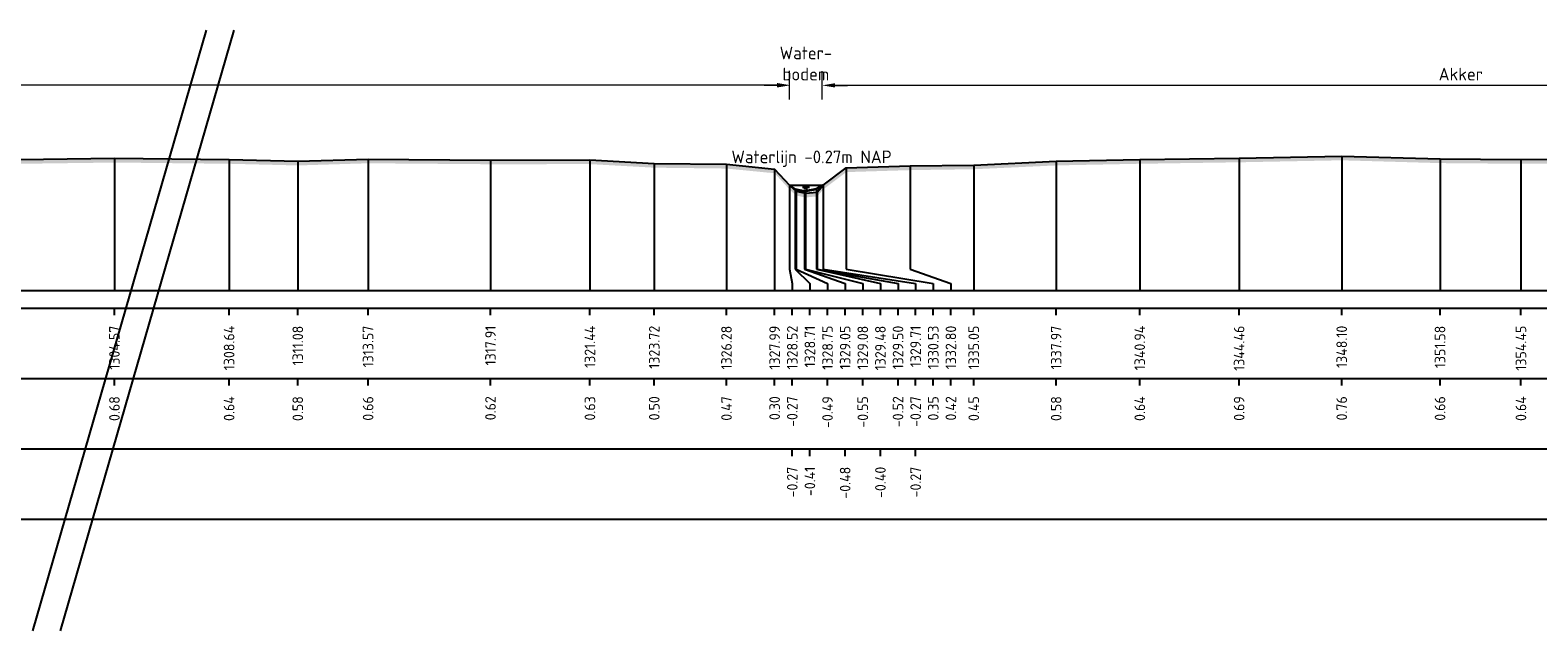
# Model space of a CAD drawing. Header units: metres. Extents: x 128583 to 136452, y 412329 to 415128.
# Tile 186 of 256: x 134927 to 134980, y 414434 to 414455. Entities that reach past the tile are written whole.
import ezdxf
from ezdxf.enums import TextEntityAlignment as Align

# ---------------------------------------------------------------- set-up
doc = ezdxf.new("R2010")
doc.units = ezdxf.units.M
doc.header["$PDMODE"] = 35
doc.header["$PDSIZE"] = 0.075
for name, color, linetype, lineweight in [('X-ME-AL-PROFIEL_BOVENKANT SLIB-GD', 42, 'Continuous', 35), ('X-ME-AL-PROFIEL_HUIDIG MAAIVELD-GD', 8, 'Continuous', 0), ('X-XX-AL-DETAIL1-M', 7, 'Continuous', 18), ('X-XX-AL-NAP-T18', 7, 'Continuous', 18), ('X-XX-AL-TEKENBLAD_KADER_AFSNIJMARKERING-G', 7, 'Continuous', 25)]:
    doc.layers.add(name, color=color, linetype=linetype, lineweight=lineweight)
for name, color, linetype in [('X-ME-AL-PROFIEL_MAAIVELD-GD', 8, 'Continuous'), ('X-ME-AL-PROFIEL_WATERLIJN-GD', 150, 'Continuous'), ('X-ME-AL-PROFIELRASTER-S', 7, 'Continuous')]:
    doc.layers.add(name, color=color, linetype=linetype)
doc.styles.add('NLCS-ISO-ANNOTATIEF-T18', font='NLCS-ISO.ttf', dxfattribs={"height": 1.8})
doc.styles.add('NLCS-ISO-ANNOTATIVE-T18', font='NLCS-ISO.ttf', dxfattribs={"height": 1.8})
doc.dimstyles.new('NLCS-ANNOTATIEF-T18-PIJL_L2_H0', dxfattribs={"dimtxt": 2.5, "dimasz": 1.8, "dimexe": 2, "dimexo": 2, "dimgap": 0.7, "dimtad": 1, "dimzin": 0, "dimdsep": 46, "dimtxsty": 'NLCS-ISO-ANNOTATIEF-T18', "dimcen": 0, "dimdle": 2, "dimclrd": 256, "dimclre": 256, "dimclrt": 10, "dimaunit": 2, "dimadec": 0, "dimazin": 0, "dimtfac": 1, "dimtdec": 3, "dimtofl": 0, "dimtmove": 0, "dimatfit": 3, "dimfxl": 2, "dimfxlon": 1, "dimtfillclr": 256, "dimtolj": 1, "dimtzin": 0, "dimlwd": -1, "dimlwe": -1, "dimarcsym": 0})

# ---------------------------------------------------------------- blocks, each defined once
blk = doc.blocks.new('SAL-PROFIELRASTER_BALK_EIND1-D')
at = {"color": 0, "linetype": 'ByBlock', "lineweight": -2, "flags": 128}
for points in [[(0, 0), (1, 0)], [(0, -2.5), (1, -2.5)], [(0, -12.5), (1, -12.5)]]:
    blk.add_lwpolyline(points, dxfattribs=at)
blk = doc.blocks.new('SAL-PROFIELRASTER_BALK_EIND2-D')
at = {"color": 0, "linetype": 'ByBlock', "lineweight": -2}
blk.add_line((1, -12.5), (0, -12.5), dxfattribs=at)
blk = doc.blocks.new('SAL-PROFIELRASTER_BALK_DATA-D')
at = {"color": 0, "linetype": 'ByBlock', "lineweight": -2}
blk.add_lwpolyline([(0, -3.5), (0, -2.5)], dxfattribs=at)
at = {"color": 0, "linetype": 'ByBlock', "lineweight": -2, "style": 'NLCS-ISO-ANNOTATIVE-T18'}
blk.add_attdef('GETAL', text='', height=1.5, rotation=90, dxfattribs=at).set_placement((0.75, -5), align=Align.RIGHT)
blk = doc.blocks.new('SAL-PROFIELRASTER_AANHAAL-D')
at = {"color": 9, "linetype": 'ByBlock', "lineweight": -2, "flags": 128}
blk.add_lwpolyline([(0, 1), (0, 0)], dxfattribs=at)
blk = doc.blocks.new('SAL-PROFIELRASTER_AANHAAL_STAGGER-D')
at = {"color": 9, "linetype": 'ByBlock', "lineweight": -2, "flags": 128}
for points in [[(0, 0), (0, -0.25)], [(0, -0.25), (1, -0.75)], [(1, -0.75), (1, -1)]]:
    blk.add_lwpolyline(points, dxfattribs=at)
blk = doc.blocks.new('*D490')
at = {"layer": 'Defpoints', "color": 0, "transparency": 16777216}
for p in [(134895.095, 414453.236), (134895.095, 414453.236), (134953.783, 414449.685)]:
    blk.add_point(p, dxfattribs=at)
at = {"layer": 'X-XX-AL-DETAIL1-M', "transparency": 16777216}
for p, q in [((134895.095, 414453.236), (134895.095, 414453.736)), ((134953.783, 414452.736), (134953.783, 414453.736)), ((134953.333, 414453.236), (134895.545, 414453.236))]:
    blk.add_line(p, q, dxfattribs=at)
for points in [[(134895.545, 414453.311), (134895.545, 414453.161), (134895.095, 414453.236)], [(134953.333, 414453.311), (134953.333, 414453.161), (134953.783, 414453.236)]]:
    blk.add_solid(points, dxfattribs=at)
at = {"layer": 'X-XX-AL-DETAIL1-M', "color": 10, "transparency": 16777216, "insert": (134924.439, 414453.636), "char_height": 0.45, "attachment_point": 5, "style": 'NLCS-ISO-ANNOTATIEF-T18'}
blk.add_mtext('\\A1;Akker', dxfattribs=at)
blk = doc.blocks.new('*D493')
at = {"layer": 'Defpoints', "color": 0, "transparency": 16777216}
for p in [(134953.783, 414453.225), (134953.783, 414449.685), (134954.94, 414449.685)]:
    blk.add_point(p, dxfattribs=at)
at = {"layer": 'X-XX-AL-DETAIL1-M', "transparency": 16777216}
for p, q in [((134953.783, 414452.725), (134953.783, 414453.725)), ((134954.94, 414452.725), (134954.94, 414453.725)), ((134953.333, 414453.225), (134952.883, 414453.225)), ((134955.39, 414453.225), (134955.84, 414453.225))]:
    blk.add_line(p, q, dxfattribs=at)
for points in [[(134953.333, 414453.3), (134953.333, 414453.15), (134953.783, 414453.225)], [(134955.39, 414453.3), (134955.39, 414453.15), (134954.94, 414453.225)]]:
    blk.add_solid(points, dxfattribs=at)
at = {"layer": 'X-XX-AL-DETAIL1-M', "color": 10, "transparency": 16777216, "insert": (134954.362, 414454), "char_height": 0.45, "attachment_point": 5, "style": 'NLCS-ISO-ANNOTATIEF-T18'}
blk.add_mtext('\\A1;Water-\\Pbodem', dxfattribs=at)
blk = doc.blocks.new('*D496')
at = {"layer": 'Defpoints', "color": 0, "transparency": 16777216}
for p in [(134954.94, 414453.225), (134954.94, 414453.225), (135000.239, 414451.307)]:
    blk.add_point(p, dxfattribs=at)
at = {"layer": 'X-XX-AL-DETAIL1-M', "transparency": 16777216}
for p, q in [((134954.94, 414453.225), (134954.94, 414453.725)), ((135000.239, 414452.725), (135000.239, 414453.725)), ((134999.789, 414453.225), (134955.39, 414453.225))]:
    blk.add_line(p, q, dxfattribs=at)
for points in [[(134955.39, 414453.3), (134955.39, 414453.15), (134954.94, 414453.225)], [(134999.789, 414453.3), (134999.789, 414453.15), (135000.239, 414453.225)]]:
    blk.add_solid(points, dxfattribs=at)
at = {"layer": 'X-XX-AL-DETAIL1-M', "color": 10, "transparency": 16777216, "insert": (134977.589, 414453.625), "char_height": 0.45, "attachment_point": 5, "style": 'NLCS-ISO-ANNOTATIEF-T18'}
blk.add_mtext('\\A1;Akker', dxfattribs=at)

msp = doc.modelspace()

# ---------------------------------------------------------------- hatches: boundary and pattern name
at = {"layer": 'X-ME-AL-PROFIEL_HUIDIG MAAIVELD-GD'}
h = msp.add_hatch(dxfattribs=at)
h.set_pattern_fill('AGR-MAAIVELD', color=256, scale=0.1, pattern_type=2)
h.set_pattern_definition([(45, (-1319.4776, -328.16646), (-0.5000001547, 0.5000001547), []), (45, (-1319.549, -328.09504), (0, 1.0000003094), [0.707107, -0.707107]), (45, (-1319.62044, -328.0236), (0, 1.0000003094), [0.707107, -0.707107]), (45, (-1319.6929, -327.9512), (0, 1.0000003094), [0.707107, -0.707107]), (45, (-1319.7633, -327.88075), (0, 1.0000003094), [0.707107, -0.707107]), (45, (-1319.8347, -327.8093), (0, 1.0000003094), [0.707107, -0.707107]), (45, (-1319.90615, -327.7379), (0, 1.0000003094), [0.707107, -0.707107]), (315, (-1319.4776, -328.16646), (0.5000001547, 0.5000001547), []), (315, (-1319.40615, -328.09504), (1.0000003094, -3e-16), [0.707107, -0.707107]), (315, (-1319.3347, -328.0236), (1.0000003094, -3e-16), [0.707107, -0.707107]), (315, (-1319.2623, -327.9512), (1.0000003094, -3e-16), [0.707107, -0.707107]), (315, (-1319.1919, -327.88075), (1.0000003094, -3e-16), [0.707107, -0.707107]), (315, (-1319.12044, -327.8093), (1.0000003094, -3e-16), [0.707107, -0.707107]), (315, (-1319.049, -327.7379), (1.0000003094, -3e-16), [0.707107, -0.707107])])
h.paths.add_polyline_path([(135033.184, 414450.264), (135031.228, 414450.061), (135029.412, 414449.742), (135027.279, 414449.427), (135025.079, 414449.361), (135023.054, 414449.305), (135021.343, 414449.278), (135019.922, 414449.401), (135017.702, 414449.746), (135015.752, 414450.057), (135014.441, 414450.269), (135013.984, 414450.269), (135011.012, 414450.659), (135006.556, 414451.087), (135005.288, 414451.201), (135002.862, 414451.464), (135001.322, 414451.407), (134999.156, 414451.206), (134997.486, 414450.934), (134995.754, 414450.838), (134992.225, 414450.749), (134989.796, 414450.848), (134986.188, 414450.752), (134982.705, 414450.618), (134979.722, 414450.596), (134976.852, 414450.619), (134973.365, 414450.719), (134969.726, 414450.648), (134966.203, 414450.596), (134963.239, 414450.537), (134960.315, 414450.402), (134958.065, 414450.371), (134955.796, 414450.3), (134954.981, 414449.689), (134954.763, 414449.438), (134954.346, 414449.402), (134954.015, 414449.47), (134953.783, 414449.685), (134953.255, 414450.259), (134951.546, 414450.426), (134948.985, 414450.457), (134946.704, 414450.584), (134943.177, 414450.579), (134938.836, 414450.613), (134936.343, 414450.536), (134933.907, 414450.596), (134929.841, 414450.639), (134926.487, 414450.595), (134923.922, 414450.673), (134921.243, 414450.708), (134917.659, 414450.716), (134913.985, 414450.699), (134910.005, 414450.603), (134906.996, 414450.671), (134903.067, 414450.615), (134899.769, 414450.585), (134896.825, 414450.379), (134896.072, 414450.28), (134895.633, 414450.323), (134895.52, 414449.96), (134895.039, 414449.669), (134894.869, 414449.474), (134894.554, 414449.383), (134894.131, 414449.397), (134893.929, 414449.703), (134893.784, 414450.004), (134892.712, 414450.389), (134891.133, 414450.538), (134888.201, 414450.656), (134884.375, 414450.567), (134881.158, 414450.695), (134877.167, 414450.55), (134874.105, 414450.593), (134869.915, 414450.765), (134866.003, 414450.628), (134862.586, 414450.677), (134859.023, 414450.839), (134854.484, 414450.737), (134850.241, 414450.758), (134846.962, 414450.836), (134843.468, 414450.8), (134839.238, 414450.772), (134835.266, 414450.67), (134831.568, 414450.61), (134828.256, 414450.723), (134824.182, 414450.556), (134820.866, 414450.654), (134816.26, 414450.492), (134812.887, 414450.44), (134809.752, 414450.427), (134806.866, 414450.462), (134804.345, 414450.463), (134803.295, 414450.222), (134802.931, 414449.871), (134802.579, 414449.422), (134802.001, 414449.387), (134801.624, 414449.466), (134801.381, 414449.875), (134801.05, 414450.265), (134799.288, 414450.364), (134795.728, 414450.475), (134792.942, 414450.61), (134789.751, 414450.761), (134785.877, 414450.756), (134781.845, 414450.82), (134777.603, 414450.616), (134771.982, 414450.671), (134768.644, 414450.65), (134767.198, 414450.896), (134763.174, 414450.886), (134759.193, 414450.767), (134755.959, 414450.753), (134751.264, 414450.687), (134749.324, 414450.736), (134745.41, 414450.837), (134742.01, 414450.885), (134736.604, 414450.84), (134733.693, 414450.683), (134731.101, 414450.764), (134726.622, 414450.73), (134721.718, 414450.718), (134719.525, 414450.792), (134714.077, 414450.733), (134711.916, 414450.881), (134707.719, 414450.849), (134703.947, 414450.787), (134699.844, 414450.705), (134696.151, 414450.721), (134690.699, 414450.591), (134687.605, 414450.726), (134683.904, 414450.711), (134681.176, 414450.575), (134679.339, 414450.417), (134678.54, 414449.699), (134678.258, 414449.423), (134678.018, 414449.386), (134677.741, 414449.386), (134677.367, 414449.726), (134677.144, 414450.063), (134676.416, 414450.56), (134674.086, 414450.724), (134671.111, 414450.701), (134668.414, 414450.9), (134664.408, 414450.8), (134661.497, 414450.879), (134657.216, 414450.78), (134654.227, 414450.934), (134649.409, 414450.755), (134646.167, 414450.956), (134641.908, 414450.84), (134638.163, 414450.98), (134633.994, 414450.89), (134630.689, 414450.95), (134626.444, 414450.919), (134621.988, 414450.776), (134618.906, 414450.768), (134614.536, 414450.798), (134612.283, 414450.965), (134607.682, 414450.812), (134604.337, 414450.794), (134600.875, 414450.744), (134597.674, 414450.831), (134594.093, 414450.833), (134590.766, 414450.834), (134587.86, 414450.841), (134584.904, 414450.898), (134582.238, 414450.802), (134580.718, 414450.695), (134580.377, 414450.237), (134579.614, 414449.689), (134579.003, 414449.699), (134578.611, 414449.954), (134577.973, 414450.574), (134576.387, 414450.71), (134573.905, 414450.852), (134569.945, 414450.916), (134565.735, 414450.899), (134561.974, 414450.841), (134558.754, 414450.836), (134554.901, 414450.869), (134550.57, 414450.947), (134546.613, 414450.889), (134542.749, 414451.009), (134538.451, 414451.061), (134534.432, 414450.998), (134530.683, 414450.976), (134526.721, 414450.928), (134523.879, 414450.948), (134520.505, 414450.917), (134517.265, 414450.895), (134514.38, 414450.884), (134511.306, 414450.915), (134508.422, 414450.859), (134505.406, 414450.935), (134502.679, 414450.948), (134499.368, 414450.917), (134496.267, 414450.91), (134493.163, 414450.933), (134490.349, 414450.933), (134487.737, 414450.892), (134486.025, 414450.785), (134484.226, 414450.621), (134483.741, 414450.159), (134483.091, 414449.661), (134482.838, 414449.46), (134482.565, 414449.465), (134482.245, 414449.672), (134481.533, 414450.236), (134480.764, 414450.781), (134478.111, 414450.986), (134475.238, 414451.05), (134471.725, 414450.976), (134469.072, 414451.028), (134467.291, 414450.982), (134464.544, 414450.938), (134463.882, 414450.991), (134461.079, 414451.015), (134458.439, 414450.966), (134455.588, 414450.908), (134453.192, 414450.99), (134450.494, 414450.977), (134447.965, 414450.983), (134446.096, 414450.844), (134444.93, 414450.925), (134441.846, 414451.003), (134439.178, 414451.018), (134435.449, 414450.962), (134432.479, 414451.046), (134428.714, 414451.059), (134425.267, 414450.884), (134422.739, 414450.982), (134419.952, 414450.927), (134416.213, 414450.913), (134414.483, 414450.753), (134412.936, 414450.959), (134409.358, 414450.865), (134406.735, 414450.897), (134404.7, 414450.961), (134400.995, 414450.895), (134398.647, 414450.706), (134397.86, 414450.837), (134395.472, 414450.967), (134392.276, 414451.016), (134389.357, 414450.92), (134386.659, 414450.961), (134385.365, 414450.798), (134384.439, 414450.141), (134384.006, 414449.754), (134383.759, 414449.543), (134383.504, 414449.521), (134383.309, 414449.569), (134383.1, 414449.727), (134382.517, 414450.325), (134381.944, 414450.706), (134378.453, 414450.873), (134374.692, 414450.919), (134370.79, 414450.879), (134366.591, 414450.927), (134362.577, 414450.933), (134358.863, 414451.056), (134354.844, 414450.87), (134351.208, 414450.857), (134348.296, 414450.803), (134345.397, 414450.741), (134343.632, 414450.491), (134342.875, 414449.857), (134342.363, 414449.428), (134342, 414449.39), (134341.397, 414449.578), (134341.131, 414449.839), (134340.925, 414450.153), (134340.452, 414450.484), (134338.29, 414450.681), (134334.917, 414450.67), (134330.886, 414450.688), (134326.862, 414450.637), (134323.057, 414450.592), (134319.987, 414450.59), (134316.011, 414450.56), (134312.743, 414450.568), (134307.614, 414450.657), (134303.041, 414450.61), (134297.976, 414450.674), (134293.714, 414450.737), (134288.791, 414450.772), (134283.992, 414450.785), (134279.508, 414450.824), (134275.492, 414450.818), (134271.519, 414450.785), (134268.127, 414450.78), (134263.422, 414450.772), (134258.049, 414450.796), (134252.995, 414450.803), (134249.023, 414450.677), (134245.857, 414450.418), (134243.533, 414450.088), (134238.555, 414449.911), (134237.623, 414450.141), (134236.144, 414450.353), (134233.675, 414449.952), (134230.466, 414449.956), (134230.022, 414449.733), (134229.059, 414449.649), (134228.209, 414449.742), (134227.905, 414449.991), (134226.051, 414450.103), (134223.399, 414450.295), (134219.833, 414450.265), (134216.11, 414450.38), (134212.911, 414450.484), (134209.119, 414450.618), (134205.069, 414450.862), (134199.609, 414450.559), (134196.437, 414450.79), (134191.73, 414450.587), (134187.693, 414450.702), (134183.594, 414450.518), (134179.249, 414450.502), (134175.26, 414450.528), (134170.619, 414450.676), (134166.173, 414450.509), (134161.974, 414450.518), (134157.509, 414450.512), (134153.562, 414450.611), (134149.52, 414450.591), (134145.635, 414450.483), (134142.019, 414450.509), (134138.393, 414450.568), (134133.669, 414450.556), (134129.872, 414450.623), (134125.447, 414450.624), (134120.896, 414450.67), (134116.5, 414450.747), (134112.495, 414450.739), (134108.419, 414450.745), (134104.183, 414450.614), (134101.125, 414450.595), (134096.476, 414450.513), (134093.273, 414450.289), (134091.088, 414450.143), (134090.374, 414450.008), (134090.029, 414449.655), (134089.687, 414449.512), (134089.055, 414449.318), (134088.401, 414449.229), (134087.932, 414449.371), (134087.285, 414449.671), (134086.787, 414450.034), (134086.655, 414450.193), (134084.825, 414450.209), (134081.624, 414450.35), (134077.404, 414450.319), (134073.023, 414450.179), (134069.469, 414449.909), (134064.198, 414449.891), (134059.315, 414449.834), (134054.772, 414449.884), (134050.38, 414449.933), (134044.97, 414449.758), (134040.112, 414449.97), (134036.227, 414449.926), (134032.426, 414449.937), (134029.013, 414449.845), (134025.494, 414449.891), (134022.431, 414449.915), (134019.338, 414449.961), (134016.64, 414449.944), (134013.266, 414449.98), (134010.566, 414450.02), (134008.024, 414450.073), (134005.465, 414450.203), (134002.522, 414450.198), (133999.319, 414450.264), (133996.055, 414450.26), (133992.872, 414450.385), (133989.467, 414450.422), (133986.023, 414450.458), (133982.833, 414450.498), (133979.639, 414450.593), (133976.246, 414450.583), (133973.125, 414450.514), (133969.892, 414450.613), (133966.407, 414450.542), (133963.081, 414450.628), (133959.559, 414450.52), (133956.393, 414450.6), (133953.161, 414450.597), (133949.779, 414450.612), (133948.878, 414450.15), (133948.517, 414450.169), (133947.92, 414450.551), (133945.843, 414450.715), (133943.182, 414450.773), (133940.354, 414450.791), (133937.221, 414450.84), (133934.268, 414450.868), (133931.347, 414450.896), (133926.322, 414450.961), (133923.123, 414450.978), (133920.278, 414450.996), (133917.001, 414450.905), (133913.785, 414451.006), (133909.139, 414450.842), (133906.099, 414450.803), (133903.233, 414450.715), (133900.186, 414450.588), (133899.627, 414450.444), (133898.701, 414449.618), (133898.471, 414449.593), (133898.031, 414449.666), (133897.719, 414450.096), (133897.237, 414450.583), (133894.667, 414450.656), (133891.693, 414450.689), (133888.088, 414450.77), (133884.101, 414450.693), (133880.74, 414450.719), (133877.411, 414450.769), (133874.016, 414450.77), (133870.74, 414450.797), (133867.524, 414450.759), (133864.104, 414450.83), (133860.503, 414450.835), (133857.101, 414450.851), (133853.794, 414450.87), (133850.523, 414450.922), (133846.615, 414450.864), (133843.031, 414451.045), (133839.475, 414450.943), (133835.484, 414450.968), (133831.73, 414450.89), (133828.522, 414450.977), (133825.121, 414450.934), (133821.418, 414450.911), (133818.077, 414450.873), (133814.65, 414450.84), (133811.253, 414450.798), (133807.119, 414450.847), (133802.658, 414450.785), (133799.086, 414450.769), (133795.202, 414450.773), (133791.834, 414450.696), (133788.121, 414450.705), (133784.64, 414450.675), (133781.458, 414450.68), (133778.325, 414450.692), (133775.283, 414450.655), (133772.203, 414450.732), (133769.157, 414450.648), (133767.123, 414450.694), (133764.091, 414450.81), (133760.489, 414450.73), (133757.425, 414450.772), (133754.756, 414450.767), (133750.555, 414450.696), (133747.143, 414450.669), (133744.073, 414450.728), (133739.535, 414450.804), (133735.671, 414450.928), (133732.128, 414450.968), (133729.122, 414450.904), (133725.459, 414450.904), (133722.611, 414450.797), (133718.735, 414450.734), (133715.36, 414450.735), (133711.951, 414450.728), (133708.374, 414450.729), (133704.927, 414450.647), (133700.677, 414450.6), (133697.116, 414450.593), (133694.538, 414450.503), (133691.823, 414450.423), (133689.396, 414450.081), (133685.166, 414449.948), (133682.574, 414449.889), (133680.497, 414450.089), (133679.901, 414449.892), (133678.305, 414449.452), (133676.294, 414449.152), (133672.985, 414449.068), (133668.821, 414448.842), (133664.414, 414449.13), (133657.067, 414449.535), (133649.511, 414449.398), (133647.639, 414449.936), (133646.111, 414450.413), (133643.68, 414450.59), (133640.721, 414450.652), (133637.013, 414450.836), (133632.861, 414450.887), (133628.777, 414450.843), (133625.267, 414450.838), (133625.267, 414450.688), (133628.777, 414450.693), (133632.861, 414450.737), (133637.013, 414450.686), (133640.721, 414450.502), (133643.68, 414450.44), (133646.111, 414450.263), (133647.639, 414449.786), (133649.511, 414449.248), (133657.067, 414449.385), (133664.414, 414448.98), (133668.821, 414448.692), (133672.985, 414448.918), (133676.294, 414449.002), (133678.305, 414449.302), (133679.901, 414449.742), (133680.497, 414449.939), (133682.574, 414449.739), (133685.166, 414449.798), (133689.396, 414449.931), (133691.823, 414450.273), (133694.538, 414450.353), (133697.116, 414450.443), (133700.677, 414450.45), (133704.927, 414450.497), (133708.374, 414450.579), (133711.951, 414450.578), (133715.36, 414450.585), (133718.735, 414450.584), (133722.611, 414450.647), (133725.459, 414450.754), (133729.122, 414450.754), (133732.128, 414450.818), (133735.671, 414450.778), (133739.535, 414450.654), (133744.073, 414450.578), (133747.143, 414450.519), (133750.555, 414450.546), (133754.756, 414450.617), (133757.425, 414450.622), (133760.489, 414450.58), (133764.091, 414450.66), (133767.123, 414450.544), (133769.157, 414450.498), (133772.203, 414450.582), (133775.283, 414450.505), (133778.325, 414450.542), (133781.458, 414450.53), (133784.64, 414450.525), (133788.121, 414450.555), (133791.834, 414450.546), (133795.202, 414450.623), (133799.086, 414450.619), (133802.658, 414450.635), (133807.119, 414450.697), (133811.253, 414450.648), (133814.65, 414450.69), (133818.077, 414450.723), (133821.418, 414450.761), (133825.121, 414450.784), (133828.522, 414450.827), (133831.73, 414450.74), (133835.484, 414450.818), (133839.475, 414450.793), (133843.031, 414450.895), (133846.615, 414450.714), (133850.523, 414450.772), (133853.794, 414450.72), (133857.101, 414450.701), (133860.503, 414450.685), (133864.104, 414450.68), (133867.524, 414450.609), (133870.74, 414450.647), (133874.016, 414450.62), (133877.411, 414450.619), (133880.74, 414450.569), (133884.101, 414450.543), (133888.088, 414450.62), (133891.693, 414450.539), (133894.667, 414450.506), (133897.237, 414450.433), (133897.719, 414449.946), (133898.031, 414449.516), (133898.471, 414449.443), (133898.701, 414449.468), (133899.627, 414450.294), (133900.186, 414450.438), (133903.233, 414450.565), (133906.099, 414450.653), (133909.139, 414450.692), (133913.785, 414450.856), (133917.001, 414450.755), (133920.278, 414450.846), (133923.123, 414450.828), (133926.322, 414450.811), (133931.347, 414450.746), (133934.268, 414450.718), (133937.221, 414450.69), (133940.354, 414450.641), (133943.182, 414450.623), (133945.843, 414450.565), (133947.92, 414450.401), (133948.517, 414450.019), (133948.878, 414450), (133949.779, 414450.462), (133953.161, 414450.447), (133956.393, 414450.45), (133959.559, 414450.37), (133963.081, 414450.478), (133966.407, 414450.392), (133969.892, 414450.463), (133973.125, 414450.364), (133976.246, 414450.433), (133979.639, 414450.443), (133982.833, 414450.348), (133986.023, 414450.308), (133989.467, 414450.272), (133992.872, 414450.235), (133996.055, 414450.11), (133999.319, 414450.114), (134002.522, 414450.048), (134005.465, 414450.053), (134008.024, 414449.923), (134010.566, 414449.87), (134013.266, 414449.83), (134016.64, 414449.794), (134019.338, 414449.811), (134022.431, 414449.765), (134025.494, 414449.741), (134029.013, 414449.695), (134032.426, 414449.787), (134036.227, 414449.776), (134040.112, 414449.82), (134044.97, 414449.608), (134050.38, 414449.783), (134054.772, 414449.734), (134059.315, 414449.684), (134064.198, 414449.741), (134069.469, 414449.759), (134073.023, 414450.029), (134077.404, 414450.169), (134081.624, 414450.2), (134084.825, 414450.059), (134086.655, 414450.043), (134086.787, 414449.884), (134087.285, 414449.521), (134087.932, 414449.221), (134088.401, 414449.079), (134089.055, 414449.168), (134089.687, 414449.362), (134090.029, 414449.505), (134090.374, 414449.858), (134091.088, 414449.993), (134093.273, 414450.139), (134096.476, 414450.363), (134101.125, 414450.445), (134104.183, 414450.464), (134108.419, 414450.595), (134112.495, 414450.589), (134116.5, 414450.597), (134120.896, 414450.52), (134125.447, 414450.474), (134129.872, 414450.473), (134133.669, 414450.406), (134138.393, 414450.418), (134142.019, 414450.359), (134145.635, 414450.333), (134149.52, 414450.441), (134153.562, 414450.461), (134157.509, 414450.362), (134161.974, 414450.368), (134166.173, 414450.359), (134170.619, 414450.526), (134175.26, 414450.378), (134179.249, 414450.352), (134183.594, 414450.368), (134187.693, 414450.552), (134191.73, 414450.437), (134196.437, 414450.64), (134199.609, 414450.409), (134205.069, 414450.712), (134209.119, 414450.468), (134212.911, 414450.334), (134216.11, 414450.23), (134219.833, 414450.115), (134223.399, 414450.145), (134226.051, 414449.953), (134227.905, 414449.841), (134228.209, 414449.592), (134229.059, 414449.499), (134230.022, 414449.583), (134230.466, 414449.806), (134233.675, 414449.802), (134236.144, 414450.203), (134237.623, 414449.991), (134238.555, 414449.761), (134243.533, 414449.938), (134245.857, 414450.268), (134249.023, 414450.527), (134252.995, 414450.653), (134258.049, 414450.646), (134263.422, 414450.622), (134268.127, 414450.63), (134271.519, 414450.635), (134275.492, 414450.668), (134279.508, 414450.674), (134283.992, 414450.635), (134288.791, 414450.622), (134293.714, 414450.587), (134297.976, 414450.524), (134303.041, 414450.46), (134307.614, 414450.507), (134312.743, 414450.418), (134316.011, 414450.41), (134319.987, 414450.44), (134323.057, 414450.442), (134326.862, 414450.487), (134330.886, 414450.538), (134334.917, 414450.52), (134338.29, 414450.531), (134340.452, 414450.334), (134340.925, 414450.003), (134341.131, 414449.689), (134341.397, 414449.428), (134342, 414449.24), (134342.363, 414449.278), (134342.875, 414449.707), (134343.632, 414450.341), (134345.397, 414450.591), (134348.296, 414450.653), (134351.208, 414450.707), (134354.844, 414450.72), (134358.863, 414450.906), (134362.577, 414450.783), (134366.591, 414450.777), (134370.79, 414450.729), (134374.692, 414450.769), (134378.453, 414450.723), (134381.944, 414450.556), (134382.517, 414450.175), (134383.1, 414449.577), (134383.309, 414449.419), (134383.504, 414449.371), (134383.759, 414449.393), (134384.006, 414449.604), (134384.439, 414449.991), (134385.365, 414450.648), (134386.659, 414450.811), (134389.357, 414450.77), (134392.276, 414450.866), (134395.472, 414450.817), (134397.86, 414450.687), (134398.647, 414450.556), (134400.995, 414450.745), (134404.7, 414450.811), (134406.735, 414450.747), (134409.358, 414450.715), (134412.936, 414450.809), (134414.483, 414450.603), (134416.213, 414450.763), (134419.952, 414450.777), (134422.739, 414450.832), (134425.267, 414450.734), (134428.714, 414450.909), (134432.479, 414450.896), (134435.449, 414450.812), (134439.178, 414450.868), (134441.846, 414450.853), (134444.93, 414450.775), (134446.096, 414450.694), (134447.965, 414450.833), (134450.494, 414450.827), (134453.192, 414450.84), (134455.588, 414450.758), (134458.439, 414450.816), (134461.079, 414450.865), (134463.882, 414450.841), (134464.544, 414450.788), (134467.291, 414450.832), (134469.072, 414450.878), (134471.725, 414450.826), (134475.238, 414450.9), (134478.111, 414450.836), (134480.764, 414450.631), (134481.533, 414450.086), (134482.245, 414449.522), (134482.565, 414449.315), (134482.838, 414449.31), (134483.091, 414449.511), (134483.741, 414450.009), (134484.226, 414450.471), (134486.025, 414450.635), (134487.737, 414450.742), (134490.349, 414450.783), (134493.163, 414450.783), (134496.267, 414450.76), (134499.368, 414450.767), (134502.679, 414450.798), (134505.406, 414450.785), (134508.422, 414450.709), (134511.306, 414450.765), (134514.38, 414450.734), (134517.265, 414450.745), (134520.505, 414450.767), (134523.879, 414450.798), (134526.721, 414450.778), (134530.683, 414450.826), (134534.432, 414450.848), (134538.451, 414450.911), (134542.749, 414450.859), (134546.613, 414450.739), (134550.57, 414450.797), (134554.901, 414450.719), (134558.754, 414450.686), (134561.974, 414450.691), (134565.735, 414450.749), (134569.945, 414450.766), (134573.905, 414450.702), (134576.387, 414450.56), (134577.973, 414450.424), (134578.611, 414449.804), (134579.003, 414449.549), (134579.614, 414449.539), (134580.377, 414450.087), (134580.718, 414450.545), (134582.238, 414450.652), (134584.904, 414450.748), (134587.86, 414450.691), (134590.766, 414450.684), (134594.093, 414450.683), (134597.674, 414450.681), (134600.875, 414450.594), (134604.337, 414450.644), (134607.682, 414450.662), (134612.283, 414450.815), (134614.536, 414450.648), (134618.906, 414450.618), (134621.988, 414450.626), (134626.444, 414450.769), (134630.689, 414450.8), (134633.994, 414450.74), (134638.163, 414450.83), (134641.908, 414450.69), (134646.167, 414450.806), (134649.409, 414450.605), (134654.227, 414450.784), (134657.216, 414450.63), (134661.497, 414450.729), (134664.408, 414450.65), (134668.414, 414450.75), (134671.111, 414450.551), (134674.086, 414450.574), (134676.416, 414450.41), (134677.144, 414449.913), (134677.367, 414449.576), (134677.741, 414449.236), (134678.018, 414449.236), (134678.258, 414449.273), (134678.54, 414449.549), (134679.339, 414450.267), (134681.176, 414450.425), (134683.904, 414450.561), (134687.605, 414450.576), (134690.699, 414450.441), (134696.151, 414450.571), (134699.844, 414450.555), (134703.947, 414450.637), (134707.719, 414450.699), (134711.916, 414450.731), (134714.077, 414450.583), (134719.525, 414450.642), (134721.718, 414450.568), (134726.622, 414450.58), (134731.101, 414450.614), (134733.693, 414450.533), (134736.604, 414450.69), (134742.01, 414450.735), (134745.41, 414450.687), (134749.324, 414450.586), (134751.264, 414450.537), (134755.959, 414450.603), (134759.193, 414450.617), (134763.174, 414450.736), (134767.198, 414450.746), (134768.644, 414450.5), (134771.982, 414450.521), (134777.603, 414450.466), (134781.845, 414450.67), (134785.877, 414450.606), (134789.751, 414450.611), (134792.942, 414450.46), (134795.728, 414450.325), (134799.288, 414450.214), (134801.05, 414450.115), (134801.381, 414449.725), (134801.624, 414449.316), (134802.001, 414449.237), (134802.579, 414449.272), (134802.931, 414449.721), (134803.295, 414450.072), (134804.345, 414450.313), (134806.866, 414450.312), (134809.752, 414450.277), (134812.887, 414450.29), (134816.26, 414450.342), (134820.866, 414450.504), (134824.182, 414450.406), (134828.256, 414450.573), (134831.568, 414450.46), (134835.266, 414450.52), (134839.238, 414450.622), (134843.468, 414450.65), (134846.962, 414450.686), (134850.241, 414450.608), (134854.484, 414450.587), (134859.023, 414450.689), (134862.586, 414450.527), (134866.003, 414450.478), (134869.915, 414450.615), (134874.105, 414450.443), (134877.167, 414450.4), (134881.158, 414450.545), (134884.375, 414450.417), (134888.201, 414450.506), (134891.133, 414450.388), (134892.712, 414450.239), (134893.784, 414449.854), (134893.929, 414449.553), (134894.131, 414449.247), (134894.554, 414449.233), (134894.869, 414449.324), (134895.039, 414449.519), (134895.52, 414449.81), (134895.633, 414450.173), (134896.072, 414450.13), (134896.825, 414450.229), (134899.769, 414450.435), (134903.067, 414450.465), (134906.996, 414450.521), (134910.005, 414450.453), (134913.985, 414450.549), (134917.659, 414450.566), (134921.243, 414450.558), (134923.922, 414450.523), (134926.487, 414450.445), (134929.841, 414450.489), (134933.907, 414450.446), (134936.343, 414450.386), (134938.836, 414450.463), (134943.177, 414450.429), (134946.704, 414450.434), (134948.985, 414450.307), (134951.546, 414450.276), (134953.255, 414450.109), (134953.783, 414449.535), (134954.015, 414449.32), (134954.346, 414449.252), (134954.763, 414449.288), (134954.981, 414449.539), (134955.796, 414450.15), (134958.065, 414450.221), (134960.315, 414450.252), (134963.239, 414450.387), (134966.203, 414450.446), (134969.726, 414450.498), (134973.365, 414450.569), (134976.852, 414450.469), (134979.722, 414450.446), (134982.705, 414450.468), (134986.188, 414450.602), (134989.796, 414450.698), (134992.225, 414450.599), (134995.754, 414450.688), (134997.486, 414450.784), (134999.156, 414451.056), (135001.322, 414451.257), (135002.862, 414451.314), (135005.288, 414451.051), (135006.556, 414450.937), (135011.012, 414450.509), (135013.984, 414450.119), (135014.441, 414450.119), (135015.752, 414449.907), (135017.702, 414449.596), (135019.922, 414449.251), (135021.343, 414449.128), (135023.054, 414449.155), (135025.079, 414449.211), (135027.279, 414449.277), (135029.412, 414449.592), (135031.228, 414449.911), (135033.184, 414450.114)])

# ---------------------------------------------------------------- linework, layer by layer
at = {"layer": 'X-ME-AL-PROFIEL_BOVENKANT SLIB-GD'}
msp.add_lwpolyline([(134953.783, 414449.685), (134953.979, 414449.544), (134954.313, 414449.48), (134954.744, 414449.554), (134954.981, 414449.689)], dxfattribs=at)
at = {"layer": 'X-ME-AL-PROFIEL_MAAIVELD-GD'}
msp.add_lwpolyline([(134926.487, 414450.595), (134929.841, 414450.639), (134933.907, 414450.596), (134936.343, 414450.536), (134938.836, 414450.613), (134943.177, 414450.579), (134946.704, 414450.584), (134948.985, 414450.457), (134951.546, 414450.426), (134953.255, 414450.259), (134953.783, 414449.685), (134954.015, 414449.47), (134954.346, 414449.402), (134954.763, 414449.438), (134954.981, 414449.689), (134955.796, 414450.3), (134958.065, 414450.371), (134960.315, 414450.402), (134963.239, 414450.537), (134966.203, 414450.596), (134969.726, 414450.648), (134973.365, 414450.719), (134976.852, 414450.619), (134979.722, 414450.596), (134982.705, 414450.618)], dxfattribs=at)
at = {"layer": 'X-ME-AL-PROFIEL_WATERLIJN-GD'}
for points in [[(134953.783, 414449.685), (134954.981, 414449.689)], [(134954.238, 414449.619), (134954.488, 414449.619)], [(134954.295, 414449.57), (134954.42, 414449.57)]]:
    msp.add_lwpolyline(points, dxfattribs=at)
at = {"layer": 'X-XX-AL-TEKENBLAD_KADER_AFSNIJMARKERING-G'}
for points in [[(134926.95, 414433.886), (134933.104, 414455.183)], [(134927.931, 414433.886), (134934.085, 414455.183)]]:
    msp.add_lwpolyline(points, dxfattribs=at)

# ---------------------------------------------------------------- block references
at = {"layer": 'X-ME-AL-PROFIELRASTER-S'}
for p, yscale in [((134929.841, 414445.955), 4.684), ((134933.907, 414445.955), 4.641), ((134936.343, 414445.955), 4.581), ((134938.836, 414445.955), 4.658), ((134943.177, 414445.955), 4.624), ((134946.704, 414445.955), 4.629), ((134948.985, 414445.955), 4.502), ((134951.546, 414445.955), 4.471), ((134953.255, 414445.955), 4.304), ((134955.796, 414446.955), 3.345), ((134958.065, 414446.955), 3.416), ((134960.315, 414445.955), 4.447), ((134963.239, 414445.955), 4.582), ((134966.203, 414445.955), 4.641), ((134969.726, 414445.955), 4.693), ((134973.365, 414445.955), 4.764), ((134976.852, 414445.955), 4.664), ((134979.722, 414445.955), 4.641), ((134953.783, 414446.955), 2.73), ((134953.783, 414446.955), 2.73), ((134953.783, 414446.955), 2.73), ((134954.981, 414446.955), 2.734), ((134954.981, 414446.955), 2.734), ((134954.981, 414446.955), 2.734), ((134953.979, 414446.955), 2.589), ((134954.015, 414446.955), 2.515), ((134954.313, 414446.955), 2.525), ((134954.346, 414446.955), 2.447), ((134954.744, 414446.955), 2.599), ((134954.763, 414446.955), 2.483)]:
    msp.add_blockref('SAL-PROFIELRASTER_AANHAAL-D', p, dxfattribs=dict(at, yscale=yscale))
for p, xscale, zscale in [((134953.783, 414446.955), 0.09663218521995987, 0.09663218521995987), ((134953.783, 414446.955), 0.09663218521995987, 0.09663218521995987), ((134953.783, 414446.955), 0.09663218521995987, 0.09663218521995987), ((134953.979, 414446.955), 0.5260163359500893, 0.5260163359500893), ((134954.015, 414446.955), 1.115081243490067, 1.115081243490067), ((134954.313, 414446.955), 1.442101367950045, 1.442101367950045), ((134954.346, 414446.955), 2.03373981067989, 2.03373981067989), ((134954.744, 414446.955), 2.261244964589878, 2.261244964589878), ((134954.763, 414446.955), 2.867322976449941, 2.867322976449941), ((134954.981, 414446.955), 3.273601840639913, 3.273601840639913), ((134954.981, 414446.955), 3.273601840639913, 3.273601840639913), ((134954.981, 414446.955), 3.273601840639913, 3.273601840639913), ((134955.796, 414446.955), 3.084443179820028, 3.084443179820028), ((134958.065, 414446.955), 1.440277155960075, 1.440277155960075)]:
    msp.add_blockref('SAL-PROFIELRASTER_AANHAAL_STAGGER-D', p, dxfattribs=dict(at, xscale=xscale, zscale=zscale))
at = {"layer": 'X-ME-AL-PROFIELRASTER-S', "xscale": 1408.542011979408, "yscale": 0.25, "zscale": 1408.542011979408}
for name, p in [('SAL-PROFIELRASTER_BALK_EIND1-D', (133625.267, 414445.955)), ('SAL-PROFIELRASTER_BALK_EIND2-D', (133625.267, 414443.455)), ('SAL-PROFIELRASTER_BALK_EIND2-D', (133625.267, 414440.955))]:
    msp.add_blockref(name, p, dxfattribs=at)
at = {"layer": 'X-ME-AL-PROFIELRASTER-S', "xscale": 0.25, "yscale": 0.25, "zscale": 0.25}
for p, values in [((134929.841, 414445.955), {'GETAL': '1304.57'}), ((134933.907, 414445.955), {'GETAL': '1308.64'}), ((134936.343, 414445.955), {'GETAL': '1311.08'}), ((134938.836, 414445.955), {'GETAL': '1313.57'}), ((134943.177, 414445.955), {'GETAL': '1317.91'}), ((134946.704, 414445.955), {'GETAL': '1321.44'}), ((134948.985, 414445.955), {'GETAL': '1323.72'}), ((134951.546, 414445.955), {'GETAL': '1326.28'}), ((134953.255, 414445.955), {'GETAL': '1327.99'}), ((134953.88, 414445.955), {'GETAL': '1328.52'}), ((134953.88, 414445.955), {'GETAL': '1328.52'}), ((134953.88, 414445.955), {'GETAL': '1328.52'}), ((134954.505, 414445.955), {'GETAL': '1328.71'}), ((134955.13, 414445.955), {'GETAL': '1328.75'}), ((134955.755, 414445.955), {'GETAL': '1329.05'}), ((134956.38, 414445.955), {'GETAL': '1329.08'}), ((134957.005, 414445.955), {'GETAL': '1329.48'}), ((134957.63, 414445.955), {'GETAL': '1329.50'}), ((134958.255, 414445.955), {'GETAL': '1329.71'}), ((134958.255, 414445.955), {'GETAL': '1329.71'}), ((134958.255, 414445.955), {'GETAL': '1329.71'}), ((134958.88, 414445.955), {'GETAL': '1330.53'}), ((134959.505, 414445.955), {'GETAL': '1332.80'}), ((134960.315, 414445.955), {'GETAL': '1335.05'}), ((134963.239, 414445.955), {'GETAL': '1337.97'}), ((134966.203, 414445.955), {'GETAL': '1340.94'}), ((134969.726, 414445.955), {'GETAL': '1344.46'}), ((134973.365, 414445.955), {'GETAL': '1348.10'}), ((134976.852, 414445.955), {'GETAL': '1351.58'}), ((134979.722, 414445.955), {'GETAL': '1354.45'}), ((134929.841, 414443.455), {'GETAL': '0.68'}), ((134933.907, 414443.455), {'GETAL': '0.64'}), ((134936.343, 414443.455), {'GETAL': '0.58'}), ((134938.836, 414443.455), {'GETAL': '0.66'}), ((134943.177, 414443.455), {'GETAL': '0.62'}), ((134946.704, 414443.455), {'GETAL': '0.63'}), ((134948.985, 414443.455), {'GETAL': '0.50'}), ((134951.546, 414443.455), {'GETAL': '0.47'}), ((134953.255, 414443.455), {'GETAL': '0.30'}), ((134953.88, 414443.455), {'GETAL': '-0.27'}), ((134955.13, 414443.455), {'GETAL': '-0.49'}), ((134956.38, 414443.455), {'GETAL': '-0.55'}), ((134957.63, 414443.455), {'GETAL': '-0.52'}), ((134958.255, 414443.455), {'GETAL': '-0.27'}), ((134958.88, 414443.455), {'GETAL': '0.35'}), ((134959.505, 414443.455), {'GETAL': '0.42'}), ((134960.315, 414443.455), {'GETAL': '0.45'}), ((134963.239, 414443.455), {'GETAL': '0.58'}), ((134966.203, 414443.455), {'GETAL': '0.64'}), ((134969.726, 414443.455), {'GETAL': '0.69'}), ((134973.365, 414443.455), {'GETAL': '0.76'}), ((134976.852, 414443.455), {'GETAL': '0.66'}), ((134979.722, 414443.455), {'GETAL': '0.64'}), ((134953.88, 414440.955), {'GETAL': '-0.27'}), ((134954.505, 414440.955), {'GETAL': '-0.41'}), ((134955.755, 414440.955), {'GETAL': '-0.48'}), ((134957.005, 414440.955), {'GETAL': '-0.40'}), ((134958.255, 414440.955), {'GETAL': '-0.27'})]:
    msp.add_blockref('SAL-PROFIELRASTER_BALK_DATA-D', p, dxfattribs=at).add_auto_attribs(values)

# ---------------------------------------------------------------- texts
at = {"layer": 'X-XX-AL-NAP-T18', "color": 10, "insert": (134951.721, 414450.33), "char_height": 0.45, "width": 15.43377, "attachment_point": 7, "style": 'NLCS-ISO-ANNOTATIEF-T18'}
msp.add_mtext('Waterlijn -0.27m NAP', dxfattribs=at)

# ---------------------------------------------------------------- dimensions: what is measured, and where the dimension line sits
at = {"layer": 'X-XX-AL-DETAIL1-M'}
for base, p1, p2, text, picture, middle in [((134953.783, 414453.225), (134954.94, 414449.685), (134953.783, 414449.685), 'Water-\\Pbodem', '*D493', (134954.362, 414453.225)), ((134895.095, 414453.236), (134953.783, 414449.685), (134895.095, 414453.236), 'Akker', '*D490', (134924.439, 414453.236)), ((134954.94, 414453.225), (135000.239, 414451.307), (134954.94, 414453.225), 'Akker', '*D496', (134977.589, 414453.225))]:
    dim = msp.add_linear_dim(base=base, p1=p1, p2=p2, text=text, dimstyle='NLCS-ANNOTATIEF-T18-PIJL_L2_H0', dxfattribs=at)
    dim.commit()
    dim.dimension.update_dxf_attribs({"geometry": picture, "text_midpoint": middle, "dimtype": 160})

doc.saveas('drawing.dxf')
